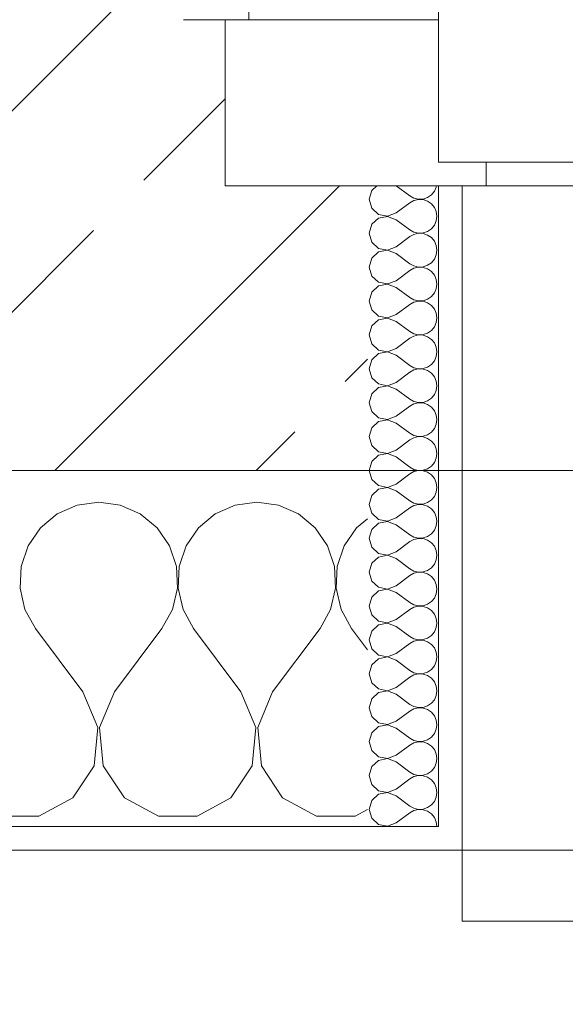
# Model space of a CAD drawing. Header units: metres. Extents: x -3.6 to 90.7, y -11.1 to 18.
# Tile 149 of 256: x 15.433 to 15.663, y -0.22 to 0.195. Entities that reach past the tile are written whole.
import ezdxf

# ---------------------------------------------------------------- set-up
doc = ezdxf.new("R2010")
doc.units = ezdxf.units.M
doc.header["$MEASUREMENT"] = 0
doc.linetypes.add('Strichlinie eng', pattern=[0.115, 0.075, -0.04])
doc.linetypes.add('Untersicht', pattern=[0.1, 0.075, -0.025])
for name, color, linetype in [('152 - Bemaßung_ Beschriftung.Ausbau', 7, 'Continuous'), ('603 - Struktur.Bodenplatte_ Decke Roh', 7, 'Continuous'), ('604 - Struktur.Wand Aussen', 7, 'Continuous'), ('Neubau_653 - Abdeckung.TB Verkofferung', 7, 'Continuous')]:
    doc.layers.add(name, color=color, linetype=linetype)
doc.styles.add('ERSTELLTER_STIL_2', font='txt')
doc.dimstyles.new('ERSTELLTER_STIL__1', dxfattribs={"dimtxt": 0.1, "dimasz": 0.0532, "dimexe": 0.18, "dimexo": 0.0625, "dimgap": 0, "dimtad": 1, "dimzin": 0, "dimdsep": 46, "dimtxsty": 'ERSTELLTER_STIL_2', "dimblk": 'ARROWHEAD_2', "dimblk1": 'ARROWHEAD_2', "dimblk2": 'ARROWHEAD_2', "dimcen": 0.09, "dimse1": 1, "dimse2": 1, "dimclrd": 7, "dimclre": 7, "dimclrt": 7, "dimazin": 0, "dimtfac": 1, "dimtdec": 4, "dimtmove": 0, "dimatfit": 3, "dimfxl": 1, "dimtolj": 1, "dimtzin": 0, "dimarcsym": 0})
doc.dimstyles.new('ERSTELLTER_STIL__2', dxfattribs={"dimtxt": 0.1, "dimasz": 0.0532, "dimexe": 0.18, "dimexo": 0.0625, "dimgap": 0, "dimtad": 1, "dimzin": 0, "dimdsep": 46, "dimtxsty": 'ERSTELLTER_STIL_2', "dimblk": 'ARROWHEAD_2', "dimblk1": 'ARROWHEAD_2', "dimblk2": 'ARROWHEAD_2', "dimcen": 0.09, "dimse1": 1, "dimse2": 1, "dimclrd": 7, "dimclre": 7, "dimclrt": 7, "dimazin": 0, "dimtfac": 1, "dimtdec": 4, "dimtmove": 2, "dimatfit": 3, "dimfxl": 1, "dimtolj": 1, "dimtzin": 0, "dimarcsym": 0})
doc.dimstyles.new('ERSTELLTER_STIL__3', dxfattribs={"dimtxt": 0.1, "dimasz": 0.0532, "dimexe": 0.18, "dimexo": 0.0625, "dimgap": 0, "dimtad": 1, "dimtih": 1, "dimtoh": 1, "dimzin": 0, "dimdsep": 46, "dimtxsty": 'ERSTELLTER_STIL_2', "dimblk": 'ARROWHEAD_2', "dimblk1": 'ARROWHEAD_2', "dimblk2": 'ARROWHEAD_2', "dimcen": 0.09, "dimse1": 1, "dimse2": 1, "dimclrd": 7, "dimclre": 7, "dimclrt": 7, "dimazin": 0, "dimtfac": 1, "dimtdec": 4, "dimtmove": 0, "dimatfit": 3, "dimfxl": 1, "dimtolj": 1, "dimtzin": 0, "dimarcsym": 0})
pattern_1 = [(0, (0, 0), (0, 0.08660254), [0, -0.05]), (0, (0.025, 0.0433), (0, 0.08660254), [0, -0.05])]

# ---------------------------------------------------------------- blocks, each defined once
blk = doc.blocks.new('*X76')
at = {"layer": '604 - Struktur.Wand Aussen', "color": 7, "linetype": 'Continuous', "lineweight": 5}
for p, q in [((15.45756, -0.0096), (15.44914, -0.01331)), ((15.46667, -0.00833), (15.45756, -0.0096)), ((15.47578, -0.0096), (15.46667, -0.00833)), ((15.48419, -0.01331), (15.47578, -0.0096)), ((15.52422, -0.0096), (15.51581, -0.01331)), ((15.53333, -0.00833), (15.52422, -0.0096)), ((15.54244, -0.0096), (15.53333, -0.00833)), ((15.55086, -0.01331), (15.54244, -0.0096)), ((15.44914, -0.01331), (15.44206, -0.01918)), ((15.49127, -0.01918), (15.48419, -0.01331)), ((15.51581, -0.01331), (15.50873, -0.01918)), ((15.55794, -0.01918), (15.55086, -0.01331)), ((15.58, -0.01536), (15.57539, -0.01918)), ((15.44206, -0.01918), (15.43685, -0.02676)), ((15.49648, -0.02676), (15.49127, -0.01918)), ((15.50873, -0.01918), (15.50352, -0.02676)), ((15.56315, -0.02676), (15.55794, -0.01918)), ((15.57539, -0.01918), (15.57019, -0.02676)), ((15.43685, -0.02676), (15.43391, -0.03547)), ((15.49942, -0.03547), (15.49648, -0.02676)), ((15.50352, -0.02676), (15.50058, -0.03547)), ((15.56609, -0.03547), (15.56315, -0.02676)), ((15.57019, -0.02676), (15.56725, -0.03547)), ((15.43391, -0.03547), (15.43347, -0.04466)), ((15.49987, -0.04466), (15.49942, -0.03547)), ((15.50058, -0.03547), (15.50013, -0.04466)), ((15.56653, -0.04466), (15.56609, -0.03547)), ((15.56725, -0.03547), (15.5668, -0.04466)), ((15.43347, -0.04466), (15.43555, -0.05362)), ((15.49778, -0.05362), (15.49987, -0.04466)), ((15.50013, -0.04466), (15.50222, -0.05362)), ((15.56445, -0.05362), (15.56653, -0.04466)), ((15.5668, -0.04466), (15.56888, -0.05362)), ((15.43555, -0.05362), (15.44, -0.06167)), ((15.49333, -0.06167), (15.49778, -0.05362)), ((15.50222, -0.05362), (15.50667, -0.06167)), ((15.56, -0.06167), (15.56445, -0.05362)), ((15.56888, -0.05362), (15.57333, -0.06167)), ((15.46, -0.08833), (15.44, -0.06167)), ((15.47333, -0.08833), (15.49333, -0.06167)), ((15.52667, -0.08833), (15.50667, -0.06167)), ((15.54, -0.08833), (15.56, -0.06167)), ((15.58, -0.07056), (15.57333, -0.06167)), ((15.46629, -0.1033), (15.46, -0.08833)), ((15.47333, -0.08833), (15.46705, -0.1033)), ((15.53295, -0.1033), (15.52667, -0.08833)), ((15.54, -0.08833), (15.53371, -0.1033)), ((15.46475, -0.11947), (15.46629, -0.1033)), ((15.46705, -0.1033), (15.46858, -0.11947)), ((15.53142, -0.11947), (15.53295, -0.1033)), ((15.53371, -0.1033), (15.53525, -0.11947)), ((15.45576, -0.13299), (15.46475, -0.11947)), ((15.46858, -0.11947), (15.47757, -0.13299)), ((15.52243, -0.13299), (15.53142, -0.11947)), ((15.53525, -0.11947), (15.54424, -0.13299)), ((15.44145, -0.14066), (15.45576, -0.13299)), ((15.47757, -0.13299), (15.49188, -0.14066)), ((15.50812, -0.14066), (15.52243, -0.13299)), ((15.54424, -0.13299), (15.55855, -0.14066)), ((15.42521, -0.14066), (15.44145, -0.14066)), ((15.49188, -0.14066), (15.50812, -0.14066)), ((15.55855, -0.14066), (15.57479, -0.14066)), ((15.57479, -0.14066), (15.58, -0.13787))]:
    blk.add_line(p, q, dxfattribs=at)
blk = doc.blocks.new('*X105')
at = {"layer": '604 - Struktur.Wand Aussen', "color": 7, "linetype": 'Continuous', "lineweight": 5}
for p, q in [((15.58392, 0.125), (15.58178, 0.12304)), ((15.59214, 0.125), (15.59786, 0.12071)), ((15.60901, 0.12448), (15.60909, 0.125)), ((15.58178, 0.12304), (15.58071, 0.11929)), ((15.59786, 0.12071), (15.59958, 0.11976)), ((15.60534, 0.12004), (15.60696, 0.12116)), ((15.60696, 0.12116), (15.60822, 0.12267)), ((15.60822, 0.12267), (15.60901, 0.12448)), ((15.58071, 0.11929), (15.58178, 0.11553)), ((15.59214, 0.11357), (15.59786, 0.11786)), ((15.59958, 0.11881), (15.59786, 0.11786)), ((15.59958, 0.11976), (15.6015, 0.11931)), ((15.6015, 0.11926), (15.59958, 0.11881)), ((15.6015, 0.11931), (15.60347, 0.11941)), ((15.60347, 0.11916), (15.6015, 0.11926)), ((15.60347, 0.11941), (15.60534, 0.12004)), ((15.60534, 0.11853), (15.60347, 0.11916)), ((15.60696, 0.11742), (15.60534, 0.11853)), ((15.60822, 0.1159), (15.60696, 0.11742)), ((15.58178, 0.11553), (15.58466, 0.1129)), ((15.58466, 0.1129), (15.5885, 0.11217)), ((15.5885, 0.11211), (15.58466, 0.11139)), ((15.5885, 0.11217), (15.59214, 0.11357)), ((15.59214, 0.11071), (15.5885, 0.11211)), ((15.60901, 0.11409), (15.60822, 0.1159)), ((15.60929, 0.11214), (15.60901, 0.11409)), ((15.60901, 0.11019), (15.60929, 0.11214)), ((15.58178, 0.10876), (15.58071, 0.105)), ((15.58466, 0.11139), (15.58178, 0.10876)), ((15.59214, 0.11071), (15.59786, 0.10643)), ((15.60696, 0.10687), (15.60822, 0.10839)), ((15.60822, 0.10839), (15.60901, 0.11019)), ((15.58071, 0.105), (15.58178, 0.10124)), ((15.59786, 0.10643), (15.59958, 0.10547)), ((15.59958, 0.10453), (15.59786, 0.10357)), ((15.59958, 0.10547), (15.6015, 0.10503)), ((15.6015, 0.10497), (15.59958, 0.10453)), ((15.6015, 0.10503), (15.60347, 0.10512)), ((15.60347, 0.10488), (15.6015, 0.10497)), ((15.60347, 0.10512), (15.60534, 0.10575)), ((15.60534, 0.10425), (15.60347, 0.10488)), ((15.60534, 0.10575), (15.60696, 0.10687)), ((15.60696, 0.10313), (15.60534, 0.10425)), ((15.58178, 0.10124), (15.58466, 0.09861)), ((15.59214, 0.09929), (15.59786, 0.10357)), ((15.60822, 0.10161), (15.60696, 0.10313)), ((15.60901, 0.09981), (15.60822, 0.10161)), ((15.60929, 0.09786), (15.60901, 0.09981)), ((15.58466, 0.0971), (15.58178, 0.09447)), ((15.58466, 0.09861), (15.5885, 0.09789)), ((15.5885, 0.09783), (15.58466, 0.0971)), ((15.5885, 0.09789), (15.59214, 0.09929)), ((15.59214, 0.09643), (15.5885, 0.09783)), ((15.59214, 0.09643), (15.59786, 0.09214)), ((15.60822, 0.0941), (15.60901, 0.09591)), ((15.60901, 0.09591), (15.60929, 0.09786)), ((15.58178, 0.09447), (15.58071, 0.09071)), ((15.59786, 0.09214), (15.59958, 0.09119)), ((15.60347, 0.09084), (15.60534, 0.09147)), ((15.60534, 0.09147), (15.60696, 0.09258)), ((15.60696, 0.09258), (15.60822, 0.0941)), ((15.58071, 0.09071), (15.58178, 0.08696)), ((15.59214, 0.085), (15.59786, 0.08929)), ((15.59958, 0.09024), (15.59786, 0.08929)), ((15.59958, 0.09119), (15.6015, 0.09074)), ((15.6015, 0.09069), (15.59958, 0.09024)), ((15.6015, 0.09074), (15.60347, 0.09084)), ((15.60347, 0.09059), (15.6015, 0.09069)), ((15.60534, 0.08996), (15.60347, 0.09059)), ((15.60696, 0.08884), (15.60534, 0.08996)), ((15.60822, 0.08733), (15.60696, 0.08884)), ((15.60901, 0.08552), (15.60822, 0.08733)), ((15.58178, 0.08696), (15.58466, 0.08433)), ((15.58466, 0.08433), (15.5885, 0.0836)), ((15.5885, 0.08354), (15.58466, 0.08282)), ((15.5885, 0.0836), (15.59214, 0.085)), ((15.59214, 0.08214), (15.5885, 0.08354)), ((15.60929, 0.08357), (15.60901, 0.08552)), ((15.60901, 0.08162), (15.60929, 0.08357)), ((15.58178, 0.08018), (15.58071, 0.07643)), ((15.58466, 0.08282), (15.58178, 0.08018)), ((15.59214, 0.08214), (15.59786, 0.07786)), ((15.60696, 0.0783), (15.60822, 0.07982)), ((15.60822, 0.07982), (15.60901, 0.08162)), ((15.58071, 0.07643), (15.58178, 0.07267)), ((15.59214, 0.07071), (15.59786, 0.075)), ((15.59786, 0.07786), (15.59958, 0.0769)), ((15.59958, 0.07595), (15.59786, 0.075)), ((15.59958, 0.0769), (15.6015, 0.07646)), ((15.6015, 0.0764), (15.59958, 0.07595)), ((15.6015, 0.07646), (15.60347, 0.07655)), ((15.60347, 0.0763), (15.6015, 0.0764)), ((15.60347, 0.07655), (15.60534, 0.07718)), ((15.60534, 0.07567), (15.60347, 0.0763)), ((15.60534, 0.07718), (15.60696, 0.0783)), ((15.60696, 0.07456), (15.60534, 0.07567)), ((15.58178, 0.07267), (15.58466, 0.07004)), ((15.5885, 0.06931), (15.59214, 0.07071)), ((15.60822, 0.07304), (15.60696, 0.07456)), ((15.60901, 0.07124), (15.60822, 0.07304)), ((15.60929, 0.06929), (15.60901, 0.07124)), ((15.58466, 0.06853), (15.58178, 0.0659)), ((15.58466, 0.07004), (15.5885, 0.06931)), ((15.5885, 0.06926), (15.58466, 0.06853)), ((15.59214, 0.06786), (15.5885, 0.06926)), ((15.59214, 0.06786), (15.59786, 0.06357)), ((15.60822, 0.06553), (15.60901, 0.06733)), ((15.60901, 0.06733), (15.60929, 0.06929)), ((15.58178, 0.0659), (15.58071, 0.06214)), ((15.59786, 0.06357), (15.59958, 0.06262)), ((15.59958, 0.06262), (15.6015, 0.06217)), ((15.6015, 0.06217), (15.60347, 0.06227)), ((15.60347, 0.06227), (15.60534, 0.0629)), ((15.60534, 0.0629), (15.60696, 0.06401)), ((15.60696, 0.06401), (15.60822, 0.06553)), ((15.58071, 0.06214), (15.58178, 0.05839)), ((15.58178, 0.05839), (15.58466, 0.05575)), ((15.59214, 0.05643), (15.59786, 0.06071)), ((15.59958, 0.06167), (15.59786, 0.06071)), ((15.6015, 0.06211), (15.59958, 0.06167)), ((15.60347, 0.06202), (15.6015, 0.06211)), ((15.60534, 0.06139), (15.60347, 0.06202)), ((15.60696, 0.06027), (15.60534, 0.06139)), ((15.60822, 0.05876), (15.60696, 0.06027)), ((15.60901, 0.05695), (15.60822, 0.05876)), ((15.58466, 0.05425), (15.58178, 0.05161)), ((15.58466, 0.05575), (15.5885, 0.05503)), ((15.5885, 0.05497), (15.58466, 0.05425)), ((15.5885, 0.05503), (15.59214, 0.05643)), ((15.59214, 0.05357), (15.5885, 0.05497)), ((15.60929, 0.055), (15.60901, 0.05695)), ((15.60901, 0.05305), (15.60929, 0.055)), ((15.58178, 0.05161), (15.58071, 0.04786)), ((15.59214, 0.05357), (15.59786, 0.04929)), ((15.60696, 0.04973), (15.60822, 0.05124)), ((15.60822, 0.05124), (15.60901, 0.05305)), ((15.58071, 0.04786), (15.58178, 0.0441)), ((15.59214, 0.04214), (15.59786, 0.04643)), ((15.59786, 0.04929), (15.59958, 0.04833)), ((15.59958, 0.04738), (15.59786, 0.04643)), ((15.59958, 0.04833), (15.6015, 0.04789)), ((15.6015, 0.04783), (15.59958, 0.04738)), ((15.6015, 0.04789), (15.60347, 0.04798)), ((15.60347, 0.04773), (15.6015, 0.04783)), ((15.60347, 0.04798), (15.60534, 0.04861)), ((15.60534, 0.0471), (15.60347, 0.04773)), ((15.60534, 0.04861), (15.60696, 0.04973)), ((15.60696, 0.04599), (15.60534, 0.0471)), ((15.60822, 0.04447), (15.60696, 0.04599)), ((15.58178, 0.0441), (15.58466, 0.04147)), ((15.5885, 0.04074), (15.59214, 0.04214)), ((15.60901, 0.04267), (15.60822, 0.04447)), ((15.60929, 0.04071), (15.60901, 0.04267)), ((15.58466, 0.03996), (15.58178, 0.03733)), ((15.58466, 0.04147), (15.5885, 0.04074)), ((15.5885, 0.04069), (15.58466, 0.03996)), ((15.59214, 0.03929), (15.5885, 0.04069)), ((15.59214, 0.03929), (15.59786, 0.035)), ((15.60822, 0.03696), (15.60901, 0.03876)), ((15.60901, 0.03876), (15.60929, 0.04071)), ((15.58178, 0.03733), (15.58071, 0.03357)), ((15.58071, 0.03357), (15.58178, 0.02982)), ((15.59786, 0.035), (15.59958, 0.03405)), ((15.59958, 0.03405), (15.6015, 0.0336)), ((15.6015, 0.03354), (15.59958, 0.0331)), ((15.6015, 0.0336), (15.60347, 0.0337)), ((15.60347, 0.03345), (15.6015, 0.03354)), ((15.60347, 0.0337), (15.60534, 0.03433)), ((15.60534, 0.03282), (15.60347, 0.03345)), ((15.60534, 0.03433), (15.60696, 0.03544)), ((15.60696, 0.03544), (15.60822, 0.03696)), ((15.58178, 0.02982), (15.58466, 0.02718)), ((15.59214, 0.02786), (15.59786, 0.03214)), ((15.59958, 0.0331), (15.59786, 0.03214)), ((15.60696, 0.0317), (15.60534, 0.03282)), ((15.60822, 0.03018), (15.60696, 0.0317)), ((15.60901, 0.02838), (15.60822, 0.03018)), ((15.58466, 0.02567), (15.58178, 0.02304)), ((15.58466, 0.02718), (15.5885, 0.02646)), ((15.5885, 0.0264), (15.58466, 0.02567)), ((15.5885, 0.02646), (15.59214, 0.02786)), ((15.59214, 0.025), (15.5885, 0.0264)), ((15.59214, 0.025), (15.59786, 0.02071)), ((15.60929, 0.02643), (15.60901, 0.02838)), ((15.60901, 0.02448), (15.60929, 0.02643)), ((15.58178, 0.02304), (15.58071, 0.01929)), ((15.60534, 0.02004), (15.60696, 0.02116)), ((15.60696, 0.02116), (15.60822, 0.02267)), ((15.60822, 0.02267), (15.60901, 0.02448)), ((15.58071, 0.01929), (15.58178, 0.01553)), ((15.59214, 0.01357), (15.59786, 0.01786)), ((15.59786, 0.02071), (15.59958, 0.01976)), ((15.59958, 0.01881), (15.59786, 0.01786)), ((15.59958, 0.01976), (15.6015, 0.01931)), ((15.6015, 0.01926), (15.59958, 0.01881)), ((15.6015, 0.01931), (15.60347, 0.01941)), ((15.60347, 0.01916), (15.6015, 0.01926)), ((15.60347, 0.01941), (15.60534, 0.02004)), ((15.60534, 0.01853), (15.60347, 0.01916)), ((15.60696, 0.01742), (15.60534, 0.01853)), ((15.60822, 0.0159), (15.60696, 0.01742)), ((15.58178, 0.01553), (15.58466, 0.0129)), ((15.58466, 0.0129), (15.5885, 0.01217)), ((15.5885, 0.01217), (15.59214, 0.01357)), ((15.60901, 0.01409), (15.60822, 0.0159)), ((15.60929, 0.01214), (15.60901, 0.01409)), ((15.58178, 0.00876), (15.58071, 0.005)), ((15.58466, 0.01139), (15.58178, 0.00876)), ((15.5885, 0.01211), (15.58466, 0.01139)), ((15.59214, 0.01071), (15.5885, 0.01211)), ((15.59214, 0.01071), (15.59786, 0.00643)), ((15.60696, 0.00687), (15.60822, 0.00839)), ((15.60822, 0.00839), (15.60901, 0.01019)), ((15.60901, 0.01019), (15.60929, 0.01214)), ((15.58071, 0.005), (15.58178, 0.00124)), ((15.59786, 0.00643), (15.59958, 0.00547)), ((15.59958, 0.00453), (15.59786, 0.00357)), ((15.59958, 0.00547), (15.6015, 0.00503)), ((15.6015, 0.00497), (15.59958, 0.00453)), ((15.6015, 0.00503), (15.60347, 0.00512)), ((15.60347, 0.00488), (15.6015, 0.00497)), ((15.60347, 0.00512), (15.60534, 0.00575)), ((15.60534, 0.00425), (15.60347, 0.00488)), ((15.60534, 0.00575), (15.60696, 0.00687)), ((15.60696, 0.00313), (15.60534, 0.00425)), ((15.58178, 0.00124), (15.58466, -0.00139)), ((15.59214, -0.00071), (15.59786, 0.00357)), ((15.60822, 0.00161), (15.60696, 0.00313)), ((15.60901, -0.00019), (15.60822, 0.00161)), ((15.58466, -0.0029), (15.58178, -0.00553)), ((15.58466, -0.00139), (15.5885, -0.00211)), ((15.5885, -0.00217), (15.58466, -0.0029)), ((15.5885, -0.00211), (15.59214, -0.00071)), ((15.59214, -0.00357), (15.5885, -0.00217)), ((15.59214, -0.00357), (15.59786, -0.00786)), ((15.60822, -0.0059), (15.60901, -0.00409)), ((15.60929, -0.00214), (15.60901, -0.00019)), ((15.60901, -0.00409), (15.60929, -0.00214)), ((15.58178, -0.00553), (15.58071, -0.00929)), ((15.59786, -0.00786), (15.59958, -0.00881)), ((15.60534, -0.00853), (15.60696, -0.00742)), ((15.60696, -0.00742), (15.60822, -0.0059)), ((15.58071, -0.00929), (15.58178, -0.01304)), ((15.59214, -0.015), (15.59786, -0.01071)), ((15.59958, -0.00976), (15.59786, -0.01071)), ((15.59958, -0.00881), (15.6015, -0.00926)), ((15.6015, -0.00931), (15.59958, -0.00976)), ((15.6015, -0.00926), (15.60347, -0.00916)), ((15.60347, -0.00941), (15.6015, -0.00931)), ((15.60347, -0.00916), (15.60534, -0.00853)), ((15.60534, -0.01004), (15.60347, -0.00941)), ((15.60696, -0.01116), (15.60534, -0.01004)), ((15.60822, -0.01267), (15.60696, -0.01116)), ((15.58178, -0.01304), (15.58466, -0.01567)), ((15.58466, -0.01567), (15.5885, -0.0164)), ((15.5885, -0.01646), (15.58466, -0.01718)), ((15.5885, -0.0164), (15.59214, -0.015)), ((15.59214, -0.01786), (15.5885, -0.01646)), ((15.60901, -0.01448), (15.60822, -0.01267)), ((15.60929, -0.01643), (15.60901, -0.01448)), ((15.60901, -0.01838), (15.60929, -0.01643)), ((15.58178, -0.01982), (15.58071, -0.02357)), ((15.58466, -0.01718), (15.58178, -0.01982)), ((15.59214, -0.01786), (15.59786, -0.02214)), ((15.60696, -0.0217), (15.60822, -0.02018)), ((15.60822, -0.02018), (15.60901, -0.01838)), ((15.58071, -0.02357), (15.58178, -0.02733)), ((15.59786, -0.02214), (15.59958, -0.0231)), ((15.59958, -0.02405), (15.59786, -0.025)), ((15.59958, -0.0231), (15.6015, -0.02354)), ((15.6015, -0.0236), (15.59958, -0.02405)), ((15.6015, -0.02354), (15.60347, -0.02345)), ((15.60347, -0.0237), (15.6015, -0.0236)), ((15.60347, -0.02345), (15.60534, -0.02282)), ((15.60534, -0.02433), (15.60347, -0.0237)), ((15.60534, -0.02282), (15.60696, -0.0217)), ((15.60696, -0.02544), (15.60534, -0.02433)), ((15.58178, -0.02733), (15.58466, -0.02996)), ((15.59214, -0.02929), (15.59786, -0.025)), ((15.60822, -0.02696), (15.60696, -0.02544)), ((15.60901, -0.02876), (15.60822, -0.02696)), ((15.60929, -0.03071), (15.60901, -0.02876)), ((15.58466, -0.03147), (15.58178, -0.0341)), ((15.58466, -0.02996), (15.5885, -0.03069)), ((15.5885, -0.03074), (15.58466, -0.03147)), ((15.5885, -0.03069), (15.59214, -0.02929)), ((15.59214, -0.03214), (15.5885, -0.03074)), ((15.59214, -0.03214), (15.59786, -0.03643)), ((15.60822, -0.03447), (15.60901, -0.03267)), ((15.60901, -0.03267), (15.60929, -0.03071)), ((15.58178, -0.0341), (15.58071, -0.03786)), ((15.59786, -0.03643), (15.59958, -0.03738)), ((15.60347, -0.03773), (15.60534, -0.0371)), ((15.60534, -0.0371), (15.60696, -0.03599)), ((15.60696, -0.03599), (15.60822, -0.03447)), ((15.58071, -0.03786), (15.58178, -0.04161)), ((15.59214, -0.04357), (15.59786, -0.03929)), ((15.59958, -0.03833), (15.59786, -0.03929)), ((15.59958, -0.03738), (15.6015, -0.03783)), ((15.6015, -0.03789), (15.59958, -0.03833)), ((15.6015, -0.03783), (15.60347, -0.03773)), ((15.60347, -0.03798), (15.6015, -0.03789)), ((15.60534, -0.03861), (15.60347, -0.03798)), ((15.60696, -0.03973), (15.60534, -0.03861)), ((15.60822, -0.04124), (15.60696, -0.03973)), ((15.60901, -0.04305), (15.60822, -0.04124)), ((15.58178, -0.04161), (15.58466, -0.04425)), ((15.58466, -0.04425), (15.5885, -0.04497)), ((15.5885, -0.04503), (15.58466, -0.04575)), ((15.5885, -0.04497), (15.59214, -0.04357)), ((15.59214, -0.04643), (15.5885, -0.04503)), ((15.60929, -0.045), (15.60901, -0.04305)), ((15.60901, -0.04695), (15.60929, -0.045)), ((15.58178, -0.04839), (15.58071, -0.05214)), ((15.58466, -0.04575), (15.58178, -0.04839)), ((15.59214, -0.04643), (15.59786, -0.05071)), ((15.60696, -0.05027), (15.60822, -0.04876)), ((15.60822, -0.04876), (15.60901, -0.04695)), ((15.58071, -0.05214), (15.58178, -0.0559)), ((15.59214, -0.05786), (15.59786, -0.05357)), ((15.59786, -0.05071), (15.59958, -0.05167)), ((15.59958, -0.05262), (15.59786, -0.05357)), ((15.59958, -0.05167), (15.6015, -0.05211)), ((15.6015, -0.05217), (15.59958, -0.05262)), ((15.6015, -0.05211), (15.60347, -0.05202)), ((15.60347, -0.05227), (15.6015, -0.05217)), ((15.60347, -0.05202), (15.60534, -0.05139)), ((15.60534, -0.0529), (15.60347, -0.05227)), ((15.60534, -0.05139), (15.60696, -0.05027)), ((15.60696, -0.05401), (15.60534, -0.0529)), ((15.58178, -0.0559), (15.58466, -0.05853)), ((15.5885, -0.05926), (15.59214, -0.05786)), ((15.60822, -0.05553), (15.60696, -0.05401)), ((15.60901, -0.05733), (15.60822, -0.05553)), ((15.60929, -0.05929), (15.60901, -0.05733)), ((15.58466, -0.06004), (15.58178, -0.06267)), ((15.58466, -0.05853), (15.5885, -0.05926)), ((15.5885, -0.05931), (15.58466, -0.06004)), ((15.59214, -0.06071), (15.5885, -0.05931)), ((15.59214, -0.06071), (15.59786, -0.065)), ((15.60822, -0.06304), (15.60901, -0.06124)), ((15.60901, -0.06124), (15.60929, -0.05929)), ((15.58178, -0.06267), (15.58071, -0.06643)), ((15.59786, -0.065), (15.59958, -0.06595)), ((15.59958, -0.06595), (15.6015, -0.0664)), ((15.6015, -0.0664), (15.60347, -0.0663)), ((15.60347, -0.0663), (15.60534, -0.06567)), ((15.60534, -0.06567), (15.60696, -0.06456)), ((15.60696, -0.06456), (15.60822, -0.06304)), ((15.58071, -0.06643), (15.58178, -0.07018)), ((15.58178, -0.07018), (15.58466, -0.07282)), ((15.59214, -0.07214), (15.59786, -0.06786)), ((15.59958, -0.0669), (15.59786, -0.06786)), ((15.6015, -0.06646), (15.59958, -0.0669)), ((15.60347, -0.06655), (15.6015, -0.06646)), ((15.60534, -0.06718), (15.60347, -0.06655)), ((15.60696, -0.0683), (15.60534, -0.06718)), ((15.60822, -0.06982), (15.60696, -0.0683)), ((15.60901, -0.07162), (15.60822, -0.06982)), ((15.58466, -0.07433), (15.58178, -0.07696)), ((15.58466, -0.07282), (15.5885, -0.07354)), ((15.5885, -0.0736), (15.58466, -0.07433)), ((15.5885, -0.07354), (15.59214, -0.07214)), ((15.59214, -0.075), (15.5885, -0.0736)), ((15.60929, -0.07357), (15.60901, -0.07162)), ((15.60901, -0.07552), (15.60929, -0.07357)), ((15.58178, -0.07696), (15.58071, -0.08071)), ((15.59214, -0.075), (15.59786, -0.07929)), ((15.60534, -0.07996), (15.60696, -0.07884)), ((15.60696, -0.07884), (15.60822, -0.07733)), ((15.60822, -0.07733), (15.60901, -0.07552)), ((15.58071, -0.08071), (15.58178, -0.08447)), ((15.59214, -0.08643), (15.59786, -0.08214)), ((15.59786, -0.07929), (15.59958, -0.08024)), ((15.59958, -0.08119), (15.59786, -0.08214)), ((15.59958, -0.08024), (15.6015, -0.08069)), ((15.6015, -0.08074), (15.59958, -0.08119)), ((15.6015, -0.08069), (15.60347, -0.08059)), ((15.60347, -0.08084), (15.6015, -0.08074)), ((15.60347, -0.08059), (15.60534, -0.07996)), ((15.60534, -0.08147), (15.60347, -0.08084)), ((15.60696, -0.08258), (15.60534, -0.08147)), ((15.60822, -0.0841), (15.60696, -0.08258)), ((15.58178, -0.08447), (15.58466, -0.0871)), ((15.58466, -0.0871), (15.5885, -0.08783)), ((15.5885, -0.08783), (15.59214, -0.08643)), ((15.60901, -0.08591), (15.60822, -0.0841)), ((15.60929, -0.08786), (15.60901, -0.08591)), ((15.58178, -0.09124), (15.58071, -0.095)), ((15.58466, -0.08861), (15.58178, -0.09124)), ((15.5885, -0.08789), (15.58466, -0.08861)), ((15.59214, -0.08929), (15.5885, -0.08789)), ((15.59214, -0.08929), (15.59786, -0.09357)), ((15.60822, -0.09161), (15.60901, -0.08981)), ((15.60901, -0.08981), (15.60929, -0.08786)), ((15.58071, -0.095), (15.58178, -0.09876)), ((15.59786, -0.09357), (15.59958, -0.09453)), ((15.59958, -0.09453), (15.6015, -0.09497)), ((15.6015, -0.09503), (15.59958, -0.09547)), ((15.6015, -0.09497), (15.60347, -0.09488)), ((15.60347, -0.09512), (15.6015, -0.09503)), ((15.60347, -0.09488), (15.60534, -0.09425)), ((15.60534, -0.09575), (15.60347, -0.09512)), ((15.60534, -0.09425), (15.60696, -0.09313)), ((15.60696, -0.09313), (15.60822, -0.09161)), ((15.58178, -0.09876), (15.58466, -0.10139)), ((15.59214, -0.10071), (15.59786, -0.09643)), ((15.59958, -0.09547), (15.59786, -0.09643)), ((15.60696, -0.09687), (15.60534, -0.09575)), ((15.60822, -0.09839), (15.60696, -0.09687)), ((15.60901, -0.10019), (15.60822, -0.09839)), ((15.58466, -0.1029), (15.58178, -0.10553)), ((15.58466, -0.10139), (15.5885, -0.10211)), ((15.5885, -0.10217), (15.58466, -0.1029)), ((15.5885, -0.10211), (15.59214, -0.10071)), ((15.59214, -0.10357), (15.5885, -0.10217)), ((15.59214, -0.10357), (15.59786, -0.10786)), ((15.60929, -0.10214), (15.60901, -0.10019)), ((15.60901, -0.10409), (15.60929, -0.10214)), ((15.58178, -0.10553), (15.58071, -0.10929)), ((15.59786, -0.10786), (15.59958, -0.10881)), ((15.60534, -0.10853), (15.60696, -0.10742)), ((15.60696, -0.10742), (15.60822, -0.1059)), ((15.60822, -0.1059), (15.60901, -0.10409)), ((15.58071, -0.10929), (15.58178, -0.11304)), ((15.59214, -0.115), (15.59786, -0.11071)), ((15.59958, -0.10976), (15.59786, -0.11071)), ((15.59958, -0.10881), (15.6015, -0.10926)), ((15.6015, -0.10931), (15.59958, -0.10976)), ((15.6015, -0.10926), (15.60347, -0.10916)), ((15.60347, -0.10941), (15.6015, -0.10931)), ((15.60347, -0.10916), (15.60534, -0.10853)), ((15.60534, -0.11004), (15.60347, -0.10941)), ((15.60696, -0.11116), (15.60534, -0.11004)), ((15.60822, -0.11267), (15.60696, -0.11116)), ((15.58178, -0.11304), (15.58466, -0.11567)), ((15.58466, -0.11567), (15.5885, -0.1164)), ((15.5885, -0.1164), (15.59214, -0.115)), ((15.60901, -0.11448), (15.60822, -0.11267)), ((15.60929, -0.11643), (15.60901, -0.11448)), ((15.58178, -0.11982), (15.58071, -0.12357)), ((15.58466, -0.11718), (15.58178, -0.11982)), ((15.5885, -0.11646), (15.58466, -0.11718)), ((15.59214, -0.11786), (15.5885, -0.11646)), ((15.59214, -0.11786), (15.59786, -0.12214)), ((15.60696, -0.1217), (15.60822, -0.12018)), ((15.60822, -0.12018), (15.60901, -0.11838)), ((15.60901, -0.11838), (15.60929, -0.11643)), ((15.58071, -0.12357), (15.58178, -0.12733)), ((15.59786, -0.12214), (15.59958, -0.1231)), ((15.59958, -0.12405), (15.59786, -0.125)), ((15.59958, -0.1231), (15.6015, -0.12354)), ((15.6015, -0.1236), (15.59958, -0.12405)), ((15.6015, -0.12354), (15.60347, -0.12345)), ((15.60347, -0.1237), (15.6015, -0.1236)), ((15.60347, -0.12345), (15.60534, -0.12282)), ((15.60534, -0.12433), (15.60347, -0.1237)), ((15.60534, -0.12282), (15.60696, -0.1217)), ((15.60696, -0.12544), (15.60534, -0.12433)), ((15.58178, -0.12733), (15.58466, -0.12996)), ((15.59214, -0.12929), (15.59786, -0.125)), ((15.60822, -0.12696), (15.60696, -0.12544)), ((15.60901, -0.12876), (15.60822, -0.12696)), ((15.58466, -0.13147), (15.58178, -0.1341)), ((15.58466, -0.12996), (15.5885, -0.13069)), ((15.5885, -0.13074), (15.58466, -0.13147)), ((15.5885, -0.13069), (15.59214, -0.12929)), ((15.59214, -0.13214), (15.5885, -0.13074)), ((15.59214, -0.13214), (15.59786, -0.13643)), ((15.60822, -0.13447), (15.60901, -0.13267)), ((15.60929, -0.13071), (15.60901, -0.12876)), ((15.60901, -0.13267), (15.60929, -0.13071)), ((15.58178, -0.1341), (15.58071, -0.13786)), ((15.59786, -0.13643), (15.59958, -0.13738)), ((15.60534, -0.1371), (15.60696, -0.13599)), ((15.60696, -0.13599), (15.60822, -0.13447)), ((15.58071, -0.13786), (15.58178, -0.14161)), ((15.59214, -0.14357), (15.59786, -0.13929)), ((15.59958, -0.13833), (15.59786, -0.13929)), ((15.59958, -0.13738), (15.6015, -0.13783)), ((15.6015, -0.13789), (15.59958, -0.13833)), ((15.6015, -0.13783), (15.60347, -0.13773)), ((15.60347, -0.13798), (15.6015, -0.13789)), ((15.60347, -0.13773), (15.60534, -0.1371)), ((15.60534, -0.13861), (15.60347, -0.13798)), ((15.60696, -0.13973), (15.60534, -0.13861)), ((15.60822, -0.14124), (15.60696, -0.13973)), ((15.58178, -0.14161), (15.58466, -0.14425)), ((15.58466, -0.14425), (15.5885, -0.14497)), ((15.5885, -0.14497), (15.59214, -0.14357)), ((15.60901, -0.14305), (15.60822, -0.14124)), ((15.60929, -0.145), (15.60901, -0.14305))]:
    blk.add_line(p, q, dxfattribs=at)
blk = doc.blocks.new('*D352')
at = {"layer": '152 - Bemaßung_ Beschriftung.Ausbau', "color": 7, "linetype": 'Continuous', "lineweight": 5}
for p, q in [((-1.71, 0.02521), (-1.64, -0.01521)), ((-1.675, -0.145), (-1.675, 0.005)), ((-1.71, -0.12479), (-1.64, -0.16521)), ((-1.6225, -0.145), (-1.7275, -0.145)), ((-1.675, -0.17923), (-1.675, -0.145))]:
    blk.add_line(p, q, dxfattribs=at)
at = {"layer": '152 - Bemaßung_ Beschriftung.Ausbau', "color": 7, "lineweight": 5, "insert": (-1.68664, -0.14589), "char_height": 0.1, "attachment_point": 7, "rotation": 90, "style": 'ERSTELLTER_STIL_2'}
blk.add_mtext('\\A1;{\\pql;\\fArial|b0|i0|c0|p38;15}', dxfattribs=at)
blk = doc.blocks.new('ARROWHEAD_2')
at = {"color": 0, "linetype": 'Continuous', "lineweight": 0}
for p, q in [((-0.3781, -0.655), (0.3781, 0.655)), ((0, 0), (-1, 0))]:
    blk.add_line(p, q, dxfattribs=at)
blk = doc.blocks.new('*D353')
at = {"layer": '152 - Bemaßung_ Beschriftung.Ausbau', "color": 7, "linetype": 'Continuous', "lineweight": 5}
for p, q in [((-1.71, 0.02521), (-1.64, -0.01521)), ((-1.675, -0.145), (-1.675, 0.005))]:
    blk.add_line(p, q, dxfattribs=at)
blk = doc.blocks.new('*D362')
at = {"layer": '152 - Bemaßung_ Beschriftung.Ausbau', "color": 7, "linetype": 'Continuous', "lineweight": 5}
for p, q in [((-2.21, 0.02521), (-2.14, -0.01521)), ((-2.175, -0.145), (-2.175, 0.005)), ((-2.21, -0.12479), (-2.14, -0.16521)), ((-2.1225, -0.145), (-2.2275, -0.145)), ((-2.175, -0.17923), (-2.175, -0.145))]:
    blk.add_line(p, q, dxfattribs=at)
at = {"layer": '152 - Bemaßung_ Beschriftung.Ausbau', "color": 7, "lineweight": 5, "insert": (-2.1845, -0.14511), "char_height": 0.1, "attachment_point": 7, "rotation": 90, "style": 'ERSTELLTER_STIL_2'}
blk.add_mtext('\\A1;{\\pql;\\fArial|b0|i0|c0|p38;15}', dxfattribs=at)
blk = doc.blocks.new('*D363')
at = {"layer": '152 - Bemaßung_ Beschriftung.Ausbau', "color": 7, "linetype": 'Continuous', "lineweight": 5}
for p, q in [((-2.21, 0.27019), (-2.14, 0.22978)), ((-2.14, 0.22479), (-2.21, 0.26521)), ((-2.1225, 0.245), (-2.2275, 0.245)), ((-2.175, 0.005), (-2.175, 0.245)), ((-2.21, 0.02521), (-2.14, -0.01521)), ((-2.1225, 0.005), (-2.2275, 0.005)), ((-2.175, -0.145), (-2.175, 0.005))]:
    blk.add_line(p, q, dxfattribs=at)
at = {"layer": '152 - Bemaßung_ Beschriftung.Ausbau', "color": 7, "lineweight": 5, "insert": (-2.195, 0.04911), "char_height": 0.1, "attachment_point": 7, "rotation": 90, "style": 'ERSTELLTER_STIL_2'}
blk.add_mtext('\\A1;{\\pql;\\fArial|b0|i0|c0|p38;24}', dxfattribs=at)
blk = doc.blocks.new('*D385')
at = {"layer": '152 - Bemaßung_ Beschriftung.Ausbau', "color": 7, "linetype": 'Continuous', "lineweight": 5}
for p, q in [((14.32, -4.1125), (14.32, -4.0075)), ((15.52, -4.1125), (15.52, -4.0075)), ((14.34021, -4.025), (14.29979, -4.095)), ((15.54021, -4.025), (15.49979, -4.095)), ((11.92, -4.06), (14.32, -4.06)), ((14.32, -4.06), (15.52, -4.06)), ((15.52, -4.06), (17.92, -4.06))]:
    blk.add_line(p, q, dxfattribs=at)
at = {"layer": '152 - Bemaßung_ Beschriftung.Ausbau', "color": 7, "lineweight": 5, "insert": (14.78697, -4.04), "char_height": 0.1, "attachment_point": 7, "style": 'ERSTELLTER_STIL_2'}
blk.add_mtext('\\A1;{\\pql;\\fArial|b0|i0|c0|p38;1,20}', dxfattribs=at)
blk = doc.blocks.new('*D386')
at = {"layer": '152 - Bemaßung_ Beschriftung.Ausbau', "color": 7, "linetype": 'Continuous', "lineweight": 5}
for p, q in [((15.54021, -4.025), (15.49979, -4.095)), ((17.94021, -4.025), (17.89979, -4.095)), ((15.52, -4.06), (17.92, -4.06))]:
    blk.add_line(p, q, dxfattribs=at)
at = {"layer": '152 - Bemaßung_ Beschriftung.Ausbau', "color": 7, "lineweight": 5, "char_height": 0.1, "attachment_point": 7, "style": 'ERSTELLTER_STIL_2'}
for s, insert in [('\\A1;{\\pql;\\fArial|b0|i0|c0|p38;2,40}', (16.58697, -4.04)), ('\\A1;{\\pql;\\fArial|b0|i0|c0|p38;2,01}', (16.58697, -4.18))]:
    blk.add_mtext(s, dxfattribs=dict(at, insert=insert))
blk = doc.blocks.new('*D387')
at = {"layer": '152 - Bemaßung_ Beschriftung.Ausbau', "color": 7, "linetype": 'Continuous', "lineweight": 5}
for p, q in [((17.92, -4.1125), (17.92, -4.0075)), ((19.12, -4.1125), (19.12, -4.0075)), ((17.94021, -4.025), (17.89979, -4.095)), ((19.14021, -4.025), (19.09979, -4.095)), ((15.52, -4.06), (17.92, -4.06)), ((17.92, -4.06), (19.12, -4.06)), ((19.12, -4.06), (21.52, -4.06))]:
    blk.add_line(p, q, dxfattribs=at)
at = {"layer": '152 - Bemaßung_ Beschriftung.Ausbau', "color": 7, "lineweight": 5, "insert": (18.38697, -4.04), "char_height": 0.1, "attachment_point": 7, "style": 'ERSTELLTER_STIL_2'}
blk.add_mtext('\\A1;{\\pql;\\fArial|b0|i0|c0|p38;1,20}', dxfattribs=at)
blk = doc.blocks.new('*D426')
at = {"layer": '152 - Bemaßung_ Beschriftung.Ausbau', "color": 7, "linetype": 'Continuous', "lineweight": 5}
for p, q in [((15.005, -4.6125), (15.005, -4.5075)), ((15.02521, -4.525), (14.98479, -4.595)), ((18.48518, -4.525), (18.44477, -4.595)), ((14.85, -4.56), (15.005, -4.56)), ((15.005, -4.56), (18.46497, -4.56))]:
    blk.add_line(p, q, dxfattribs=at)
at = {"layer": '152 - Bemaßung_ Beschriftung.Ausbau', "color": 7, "lineweight": 5, "char_height": 0.1, "attachment_point": 7, "style": 'ERSTELLTER_STIL_2'}
for s, insert in [('\\A1;{\\pql;\\fArial|b0|i0|c0|p38;14\\fArial|b0|i0|c0|p38;\\A1{\\H.66x;\\S5^  ;}}', (18.24289, -4.54109)), ('\\A1;{\\pql;\\fArial|b0|i0|c0|p38;3,46}', (16.50103, -4.54))]:
    blk.add_mtext(s, dxfattribs=dict(at, insert=insert))
blk = doc.blocks.new('*D427')
at = {"layer": '152 - Bemaßung_ Beschriftung.Ausbau', "color": 7, "linetype": 'Continuous', "lineweight": 5}
for p, q in [((18.46497, -4.6125), (18.46497, -4.5075)), ((18.60997, -4.6125), (18.60997, -4.5075)), ((18.48518, -4.525), (18.44477, -4.595)), ((18.63018, -4.525), (18.58977, -4.595)), ((15.005, -4.56), (18.46497, -4.56)), ((18.46497, -4.56), (18.60997, -4.56))]:
    blk.add_line(p, q, dxfattribs=at)
blk = doc.blocks.new('*D465')
at = {"layer": '152 - Bemaßung_ Beschriftung.Ausbau', "color": 7, "linetype": 'Continuous', "lineweight": 5}
for p, q in [((15.07999, -5.1125), (15.07999, -5.0075)), ((15.1002, -5.025), (15.05978, -5.095)), ((18.4002, -5.025), (18.35978, -5.095)), ((14.77999, -5.06), (15.07999, -5.06)), ((15.07999, -5.06), (18.37999, -5.06))]:
    blk.add_line(p, q, dxfattribs=at)
at = {"layer": '152 - Bemaßung_ Beschriftung.Ausbau', "color": 7, "lineweight": 5, "insert": (16.59696, -5.04), "char_height": 0.1, "attachment_point": 7, "style": 'ERSTELLTER_STIL_2'}
blk.add_mtext('\\A1;{\\pql;\\fArial|b0|i0|c0|p38;3,30}', dxfattribs=at)
blk = doc.blocks.new('*D466')
at = {"layer": '152 - Bemaßung_ Beschriftung.Ausbau', "color": 7, "linetype": 'Continuous', "lineweight": 5}
for p, q in [((18.37999, -5.1125), (18.37999, -5.0075)), ((18.4002, -5.025), (18.35978, -5.095)), ((18.7002, -5.025), (18.65978, -5.095)), ((15.07999, -5.06), (18.37999, -5.06)), ((18.37999, -5.06), (18.67999, -5.06))]:
    blk.add_line(p, q, dxfattribs=at)
at = {"layer": '152 - Bemaßung_ Beschriftung.Ausbau', "color": 7, "lineweight": 5, "insert": (18.4541, -5.04), "char_height": 0.1, "attachment_point": 7, "style": 'ERSTELLTER_STIL_2'}
blk.add_mtext('\\A1;{\\pql;\\fArial|b0|i0|c0|p38;30}', dxfattribs=at)
blk = doc.blocks.new('*D494')
at = {"layer": '152 - Bemaßung_ Beschriftung.Ausbau', "color": 7, "linetype": 'Continuous', "lineweight": 5}
for p, q in [((-0.165, -5.6125), (-0.165, -5.5075)), ((62.42503, -5.6125), (62.42503, -5.5075)), ((-0.14479, -5.525), (-0.18521, -5.595)), ((62.40482, -5.595), (62.44523, -5.525)), ((-0.19923, -5.56), (-0.165, -5.56)), ((-0.165, -5.56), (62.42503, -5.56)), ((62.42503, -5.56), (62.45926, -5.56))]:
    blk.add_line(p, q, dxfattribs=at)
at = {"layer": '152 - Bemaßung_ Beschriftung.Ausbau', "color": 7, "lineweight": 5, "insert": (30.95904, -5.54), "char_height": 0.1, "attachment_point": 7, "style": 'ERSTELLTER_STIL_2'}
blk.add_mtext('\\A1;{\\pql;\\fArial|b0|i0|c0|p38;62,59}', dxfattribs=at)

msp = doc.modelspace()

# ---------------------------------------------------------------- hatches: boundary and pattern name
at = {"layer": '604 - Struktur.Wand Aussen', "linetype": 'Continuous', "lineweight": 0, "true_color": 0x000000}
h = msp.add_hatch(dxfattribs=at)
h.set_pattern_fill('Beton__Stahlbeton_0001', color=18, style=0, pattern_type=2)
h.set_pattern_definition([(45, (0, 0), (-0.0848528, 0.0848528), []), (45, (-0.04243, 0.04243), (-0.0848528, 0.0848528), [0.09, -0.03])])
h.paths.add_polyline_path([(14.32, 0.125), (14.26, 0.125), (14.26, 0.005), (15.58, 0.005), (15.58, 0.125), (15.52, 0.125), (15.52, 0.195), (15.52, 0.245), (14.32, 0.245), (14.32, 0.195)])
h = msp.add_hatch(dxfattribs=at)
h.set_pattern_fill('Verputz_0001', color=18, style=0, pattern_type=2)
h.set_pattern_definition(pattern_1)
h.paths.add_polyline_path([(15.61, -0.155), (15.62, -0.155), (15.62, 0.125), (15.61, 0.125)])
h = msp.add_hatch(dxfattribs=at)
h.set_pattern_fill('Verputz_0001', color=18, style=0, pattern_type=2)
h.set_pattern_definition(pattern_1)
h.paths.add_polyline_path([(14.23, -0.155), (15.61, -0.155), (15.61, -0.145), (14.23, -0.145)])

# ---------------------------------------------------------------- linework, layer by layer
at = {"layer": '603 - Struktur.Bodenplatte_ Decke Roh', "color": 7, "linetype": 'Continuous', "lineweight": 18, "flags": 128}
msp.add_lwpolyline([(47.47999, 13.695), (14.77999, 13.695), (14.77999, 13.455), (14.77999, 12.99998), (14.84, 12.99998), (14.84, 8.58498), (13.03, 8.58498), (13.03, 8.72498), (11.41, 8.72498), (11.41, 12.99998), (11.47999, 12.99998), (11.47999, 13.455), (11.47999, 13.695), (-0.015, 13.695), (-0.015, 0.005), (62.27503, 0.005)], dxfattribs=at)
at = {"layer": '604 - Struktur.Wand Aussen', "color": 7, "linetype": 'Continuous', "lineweight": 5}
for p, q in [((15.53, 0.195), (15.53, 0.245)), ((15.52, 0.195), (15.53, 0.195)), ((15.52, 0.195), (15.53, 0.195)), ((15.58, 0.125), (15.61, 0.125)), ((15.58, 0.125), (15.61, 0.125)), ((15.58, 0.125), (15.61, 0.125)), ((15.61, 0.125), (15.62, 0.125)), ((15.61, 0.125), (15.61, -0.145)), ((15.61, -0.145), (15.61, 0.125)), ((15.61, 0.125), (15.62, 0.125)), ((15.61, 0.125), (15.62, 0.125)), ((15.62, 0.005), (15.62, 0.125)), ((15.62, 0.005), (15.62, 0.125)), ((15.62, -0.005), (15.62, 0.005)), ((15.62, -0.005), (15.62, 0.005)), ((15.62, -0.145), (15.62, -0.005)), ((15.62, -0.145), (15.62, -0.005)), ((14.26, -0.145), (15.58, -0.145)), ((15.58, -0.145), (15.61, -0.145)), ((15.62, -0.155), (15.62, -0.145)), ((15.62, -0.155), (15.62, -0.145)), ((15.61, -0.155), (15.62, -0.155))]:
    msp.add_line(p, q, dxfattribs=at)
at = {"layer": '604 - Struktur.Wand Aussen', "color": 7, "linetype": 'Continuous', "lineweight": 13}
for p, q in [((15.61, 0.135), (15.61, 0.205)), ((15.52, 0.125), (15.52, 0.195)), ((15.52, 0.195), (15.61, 0.195)), ((15.52, 0.125), (15.52, 0.195)), ((15.52, 0.125), (15.52, 0.195)), ((15.61, 0.195), (15.61, 0.135)), ((15.61, 0.135), (15.63, 0.135)), ((15.69, 0.135), (15.61, 0.135)), ((15.63, 0.135), (15.63, 0.125)), ((15.52, 0.125), (15.58, 0.125)), ((15.63, 0.125), (15.52, 0.125)), ((15.52, 0.125), (15.58, 0.125)), ((15.52, 0.125), (15.58, 0.125)), ((16.18, 0.125), (15.63, 0.125)), ((14.26, 0.005), (15.58, 0.005))]:
    msp.add_line(p, q, dxfattribs=at)
at = {"layer": '604 - Struktur.Wand Aussen', "color": 7, "linetype": 'Continuous', "lineweight": 9}
for p, q in [((15.62, -0.155), (15.62, -0.185)), ((15.62, -0.185), (17.82, -0.185))]:
    msp.add_line(p, q, dxfattribs=at)
at = {"layer": '604 - Struktur.Wand Aussen', "color": 7, "linetype": 'Strichlinie eng', "lineweight": 9}
msp.add_line((15.62, -0.155), (17.82, -0.155), dxfattribs=at)
at = {"layer": '604 - Struktur.Wand Aussen', "color": 7, "linetype": 'Continuous', "lineweight": 5, "flags": 128}
msp.add_lwpolyline([(14.23, -0.155), (15.61, -0.155)], dxfattribs=at)
at = {"layer": 'Neubau_653 - Abdeckung.TB Verkofferung', "color": 1, "linetype": 'Untersicht', "lineweight": 9}
msp.add_line((0.70249, 0.19498), (29.26, 0.19498), dxfattribs=at)

# ---------------------------------------------------------------- block references
at = {"layer": '604 - Struktur.Wand Aussen', "color": 7, "lineweight": 18}
for name in ['*X105', '*X76']:
    msp.add_blockref(name, (0, 0), dxfattribs=at)

# ---------------------------------------------------------------- dimensions: what is measured, and where the dimension line sits
at = {"layer": '152 - Bemaßung_ Beschriftung.Ausbau', "color": 7, "linetype": 'Continuous', "lineweight": 5}
for base, p1, p2, picture, middle in [((18.46497, -4.56), (15.005, 3.25749), (18.46497, 2.94998), '*D426', (16.63091, -4.49)), ((18.609975, -4.5599999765), (18.464975, 2.9499822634), (18.609975, 2.9499822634), '*D427', (18.4541830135, -4.4899999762)), ((18.37999, -5.06), (15.07999, 0.69998), (18.37999, 0.69998), '*D465', (16.72684, -4.99)), ((18.67999, -5.06), (18.37999, 0.69998), (18.67999, 0.69998), '*D466', (18.53034, -4.99)), ((15.52, -4.06), (14.32, 0.125), (15.52, 0.125), '*D385', (14.91685, -3.99)), ((17.92, -4.06), (15.52, 0.125), (17.92, 0.125), '*D386', (16.71685, -3.99)), ((19.12, -4.06), (17.92, 0.125), (19.12, 0.125), '*D387', (18.51685, -3.99)), ((62.42503, -5.56), (-0.165, -0.145), (62.42503, -0.145), '*D494', (31.12704, -5.49))]:
    dim = msp.add_linear_dim(base=base, p1=p1, p2=p2, dimstyle='ERSTELLTER_STIL__3', dxfattribs=at)
    dim.commit()
    dim.dimension.update_dxf_attribs({"geometry": picture, "text_midpoint": middle, "dimtype": 160})
for base, p1, p2, dimstyle, picture, middle in [((-2.175, 0.245), (62.27503, 0.005), (0.68999, 0.245), 'ERSTELLTER_STIL__1', '*D363', (-2.245, 0.12535)), ((-2.175, 0.005), (-0.165, -0.145), (62.27503, 0.005), 'ERSTELLTER_STIL__2', '*D362', (-2.2345, -0.06888)), ((-1.675, 0.005), (-0.165, -0.145), (62.27503, 0.005), 'ERSTELLTER_STIL__2', '*D352', (-1.73664, -0.06965)), ((-1.675, 0.005), (62.275025, 0.005), (-0.015, 0.005), 'ERSTELLTER_STIL__1', '*D353', (-1.7450000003, 0.001853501))]:
    dim = msp.add_linear_dim(base=base, p1=p1, p2=p2, angle=90, dimstyle=dimstyle, dxfattribs=at)
    dim.commit()
    dim.dimension.update_dxf_attribs({"geometry": picture, "text_midpoint": middle, "dimtype": 160, "text_rotation": 90})

doc.saveas('drawing.dxf')
